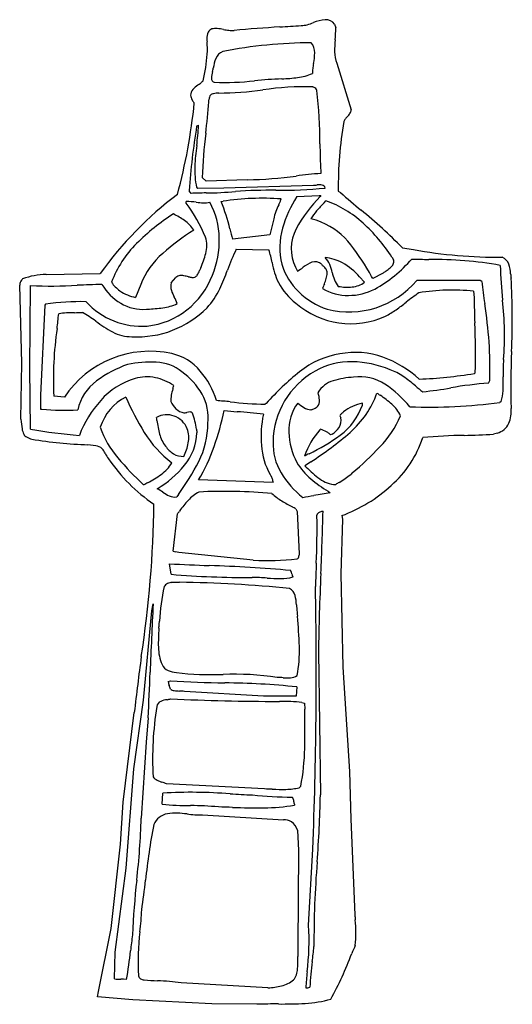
# Model space of a CAD drawing. Extents: x -9.9 to 27, y -3.1 to 14.8.
# Tile 6 of 9: x 13 to 17.4, y -2.9 to 5.9. Entities that reach past the tile are written whole.
import ezdxf

# ---------------------------------------------------------------- set-up
doc = ezdxf.new("R2010")
doc.units = 0

msp = doc.modelspace()

# ---------------------------------------------------------------- linework, layer by layer
at = {"color": 7, "linetype": 'CONTINUOUS'}
for p, q in [((15.845608, 5.848331), (15.855678, 5.817081)), ((14.7654, 5.450414), (14.766859, 5.458109)), ((15.8654, 5.503192), (15.993178, 5.089303)), ((15.377247, 5.362958), (15.376511, 5.362914)), ((14.619567, 4.94347), (14.636233, 4.950414)), ((14.7029, 4.453192), (14.669567, 4.486525)), ((15.069567, 4.467081), (14.7029, 4.453192)), ((15.722345, 4.546248), (15.723039, 4.523505)), ((14.619567, 4.400414), (14.629289, 4.39347)), ((14.629289, 4.39347), (14.862622, 4.396248)), ((14.862622, 4.396248), (15.659845, 4.419859)), ((14.569567, 4.346248), (14.5529, 4.369859)), ((15.509845, 4.317081), (15.709845, 4.326803)), ((15.709845, 4.326803), (15.724081, 4.326803)), ((15.724081, 4.326803), (15.717797, 4.319702)), ((15.879289, 4.366213), (15.898733, 4.353192)), ((14.526511, 4.260137), (14.526511, 4.272637)), ((14.836233, 4.272637), (14.853942, 4.276109)), ((15.752543, 4.261672), (15.769567, 4.279581)), ((15.304636, 4.119512), (15.269567, 3.976803)), ((15.269567, 3.976803), (14.939011, 3.939303)), ((14.972345, 3.850414), (15.262622, 3.84347)), ((16.448733, 3.862914), (16.546381, 3.847996)), ((15.498733, 3.689303), (15.5154, 3.65597)), ((13.072272, 3.586439), (13.072345, 3.586525)), ((13.282067, 3.626803), (13.762622, 3.633748)), ((14.393178, 3.550414), (14.434497, 3.59972)), ((16.068872, 3.604928), (16.112622, 3.55597)), ((16.186233, 3.589303), (16.175676, 3.607462)), ((16.272345, 3.633748), (16.186233, 3.589303)), ((13.0654, 2.839303), (13.045956, 3.529581)), ((13.136233, 2.79347), (13.143178, 3.526803)), ((14.122345, 3.536525), (14.076511, 3.422637)), ((17.139011, 3.572637), (16.576511, 3.572637)), ((17.155678, 3.562914), (17.139011, 3.572637)), ((17.08172, 3.476803), (17.086233, 3.419859)), ((13.269567, 3.353192), (13.232067, 2.553192)), ((13.276511, 3.362914), (13.269567, 3.353192)), ((14.172345, 3.317081), (14.18277, 3.317682)), ((13.055678, 2.339303), (13.0654, 2.839303)), ((13.143178, 2.250414), (13.136233, 2.79347)), ((17.095956, 2.753192), (17.089011, 2.746248)), ((17.2154, 2.660137), (17.226511, 2.683748)), ((13.232067, 2.553192), (13.232067, 2.429581)), ((13.443178, 2.536525), (13.348733, 2.546248)), ((15.698733, 2.579581), (15.70021, 2.573927)), ((15.236877, 2.48056), (15.229289, 2.472637)), ((16.092831, 2.466387), (16.09422, 2.483053)), ((17.326511, 2.496248), (17.3154, 2.489303)), ((13.232067, 2.429581), (13.243637, 2.428866)), ((15.638706, 2.423518), (15.636233, 2.422637)), ((15.721477, 2.251282), (15.7154, 2.246248)), ((15.824081, 2.2084), (15.810018, 2.202671)), ((17.293178, 2.217081), (17.259845, 2.207359)), ((13.1529, 2.162914), (13.152756, 2.162969)), ((13.723039, 2.104581), (13.6529, 2.112914)), ((15.593455, 1.915584), (15.582067, 1.926803)), ((16.00373, 1.86327), (15.989011, 1.850414)), ((14.148733, 1.75597), (14.14594, 1.758687)), ((15.298733, 1.776803), (14.636233, 1.800414)), ((14.45753, 1.671252), (14.443178, 1.650414)), ((15.789011, 1.700414), (15.808108, 1.686525)), ((14.409845, 1.167081), (14.448733, 1.500414)), ((15.5029, 1.54347), (15.512622, 1.519859)), ((15.512622, 1.519859), (15.532067, 1.14347)), ((15.689011, 1.479581), (15.689011, 1.489303)), ((15.9154, 1.453192), (15.9029, 0.967081)), ((15.909845, 1.483748), (15.9154, 1.453192)), ((15.122345, 1.089303), (14.459845, 1.15597)), ((14.393178, 0.962914), (14.379289, 1.05597)), ((15.9029, 0.967081), (15.919567, 0.139303)), ((14.412622, 0.89347), (14.467167, 0.89194)), ((14.222345, 0.639303), (14.232761, 0.69972)), ((14.145956, -0.153752), (14.222345, 0.639303)), ((14.286233, 0.519859), (14.288559, 0.546991)), ((15.7029, 0.269859), (15.719567, -0.996808)), ((15.919567, 0.139303), (15.979289, -0.789863)), ((14.3654, 0.010137), (14.386233, 0.017081)), ((15.2154, -0.120419), (14.512622, -0.077363)), ((15.509845, -0.037086), (15.505678, -0.120419)), ((14.059845, -0.766252), (14.145956, -0.153752)), ((15.505678, -0.120419), (15.2154, -0.120419)), ((15.348733, -0.166252), (15.357558, -0.166315)), ((15.555678, -0.176669), (15.579289, -0.181877)), ((15.579289, -0.181877), (15.580196, -0.233693)), ((13.9654, -1.060697), (14.0654, -0.263475)), ((14.189011, -0.313475), (14.169567, -0.527363)), ((14.169567, -0.527363), (14.126511, -1.203752)), ((13.993178, -1.646808), (14.059845, -0.766252)), ((15.979289, -0.789863), (15.989011, -1.213475)), ((15.222345, -0.94403), (14.3529, -0.899586)), ((15.545956, -0.920419), (15.532067, -0.932919)), ((14.312622, -1.080141), (14.319567, -0.980141)), ((13.943178, -1.432919), (13.9654, -1.060697)), ((14.672345, -1.173197), (15.391095, -1.216947)), ((15.989011, -1.213475), (16.026511, -2.060697)), ((15.5154, -1.310697), (15.526511, -1.489863)), ((13.859845, -2.182919), (13.943178, -1.432919)), ((15.6154, -2.153752), (15.6529, -1.477363)), ((15.526511, -1.489863), (15.519567, -2.346808)), ((13.895956, -2.39403), (13.993178, -1.646808)), ((13.745956, -2.74403), (13.859845, -2.182919)), ((13.889011, -2.630141), (13.895956, -2.39403)), ((13.995956, -2.637086), (13.969914, -2.632572)), ((15.2529, -2.710697), (14.482067, -2.666252)), ((15.253624, -2.710623), (15.2529, -2.710697)), ((13.739011, -2.788822), (13.745956, -2.74403)), ((14.0529, -2.816252), (13.739011, -2.788822)), ((14.755678, -2.853752), (14.0529, -2.816252)), ((15.155678, -2.85653), (14.755678, -2.853752))]:
    msp.add_line(p, q, dxfattribs=at)
for centre, radius, start, end in [((15.388709, 6.608071), 0.793007, 285.618492, 289.90303), ((15.802074, 5.509574), 0.380883, 96.112302, 112.116906), ((15.769631, 5.796908), 0.091743, 34.091021, 95.073253), ((14.840202, 5.721498), 0.130431, 153.89059, 181.941037), ((14.773263, 5.751578), 0.057138, 107.569042, 151.434026), ((14.789292, 5.689606), 0.121106, 83.54665, 105.948271), ((14.747291, 5.229658), 0.582946, 79.053009, 84.525779), ((15.00283, 6.578697), 0.79009, 259.437024, 262.9806), ((14.934672, 6.017819), 0.225089, 262.75263, 274.645028), ((16.056856, -6.190847), 12.035056, 93.320996, 95.263047), ((13.811967, 30.61596), 24.840225, 273.572196, 274.009248), ((15.546647, 6.037537), 0.201024, 270.594744, 286.045965), ((14.986816, 5.801922), 0.868995, 353.930527, 360.9995), ((14.9747, 5.723392), 0.26493, 181.365116, 186.837427), ((14.109005, 5.625133), 0.606332, 356.005456, 366.317461), ((16.787073, 5.612665), 0.941185, 174.061591, 180.545742), ((14.890849, 5.505214), 0.107666, 110.638663, 159.120293), ((15.649947, 1.561673), 4.122089, 90.152005, 101.14893), ((15.527435, 5.596055), 0.141913, 359.834715, 398.165342), ((16.124252, 5.605472), 0.278326, 180.364726, 201.560592), ((13.179123, 5.703864), 1.5395, 346.567831, 355.493207), ((15.145121, 5.40052), 0.38262, 158.042931, 171.343518), ((15.194512, 5.599203), 0.474848, 347.875425, 359.57079), ((15.007646, 5.359548), 0.2565, 164.424198, 178.095463), ((14.17608, 5.56845), 0.601025, 346.527285, 348.673981), ((15.92243, 5.415605), 0.273752, 172.000759, 181.144665), ((16.615421, 5.320754), 0.973202, 169.418551, 172.148451), ((14.55091, 5.458401), 0.168387, 308.323319, 318.237321), ((14.795262, 5.367322), 0.043981, 179.021958, 210.174274), ((14.779101, 5.360024), 0.026404, 214.114722, 264.37228), ((14.880803, 7.444875), 2.113702, 267.171841, 276.904206), ((15.480301, 2.04829), 3.316249, 91.793505, 95.978611), ((15.30179, 7.051042), 1.68977, 272.559423, 277.339948), ((15.455238, 5.871567), 0.500358, 277.167582, 292.750208), ((14.640627, 5.218464), 0.07524, 137.241848, 181.053595), ((14.776665, 5.089053), 0.262993, 123.613412, 136.662273), ((14.299763, 5.774153), 0.571839, 305.406968, 308.446904), ((14.771598, 8.491329), 3.255099, 270.771027, 277.715899), ((15.608646, 2.433624), 2.860188, 89.113456, 98.039518), ((15.807528, 5.553951), 0.30292, 239.305651, 240.739631), ((15.604662, 5.185168), 0.118011, 51.484366, 62.328316), ((15.660222, 5.254215), 0.029392, 11.623947, 52.410539), ((11.681378, 4.795341), 4.034496, 359.854929, 366.615474), ((14.752634, 5.255589), 0.191152, 191.621903, 204.397758), ((14.659712, 5.213708), 0.089229, 204.553204, 216.419774), ((14.617065, 5.181519), 0.035806, 215.487667, 239.204909), ((8.869535, 5.564786), 5.870938, 353.295906, 356.047805), ((14.572911, 5.195728), 0.15767, 346.953811, 354.812856), ((14.842597, 5.172555), 0.113015, 164.909031, 175.473759), ((14.76793, 5.192185), 0.035815, 131.814841, 164.129908), ((14.781479, 5.172872), 0.059308, 102.215776, 129.130157), ((14.818403, 5.019321), 0.217225, 90.792098, 103.164662), ((9.578716, 5.654622), 5.04524, 344.855422, 354.268406), ((15.932547, 5.090213), 0.060638, 325.903905, 359.13931), ((15.999818, 4.961906), 0.073834, 142.069871, 162.793239), ((16.145299, 4.849737), 0.257535, 136.044102, 142.281842), ((15.818269, 5.168526), 0.199174, 315.326362, 325.677021), ((20.828433, 3.931175), 6.290847, 170.73996, 176.001309), ((12.611104, 5.045208), 2.027346, 352.221041, 357.319982), ((19.084847, 4.41746), 3.205968, 169.826147, 180.915905), ((18.955519, 4.348582), 4.288171, 172.889273, 178.156578), ((16.679743, 4.489843), 2.079021, 172.233234, 177.359664), ((23.874839, 4.887062), 8.159615, 180.715805, 182.393854), ((15.292092, 4.55418), 0.689879, 177.388272, 192.878733), ((15.020884, 7.986538), 3.519795, 270.792498, 277.905204), ((16.316213, -2.056623), 6.60681, 95.151077, 97.053024), ((15.304985, -0.72707), 5.101299, 89.777965, 93.816899), ((15.368256, 8.368267), 3.994313, 269.375964, 275.666148), ((15.669359, 4.521921), 0.102505, 264.674597, 272.586749), ((15.655962, 4.869028), 0.449868, 272.296053, 274.360479), ((15.709963, 4.255618), 0.166028, 81.074476, 96.848032), ((15.731372, 4.388253), 0.031683, 9.477199, 82.107711), ((16.365458, 1.778945), 3.196098, 126.848964, 144.526014), ((14.819599, -2.30642), 6.657365, 91.004405, 92.152374), ((14.684901, 7.371954), 3.022086, 270.341244, 275.32565), ((15.200204, 2.021576), 2.280968, 85.741844, 98.731537), ((15.221883, 4.330939), 0.151704, 336.867814, 346.780673), ((16.423725, 3.734244), 1.083916, 147.471885, 163.816274), ((16.678416, 3.386776), 1.339081, 135.83789, 151.268805), ((21.413572, 10.620825), 8.348454, 228.655721, 230.313832), ((14.535181, 3.627179), 0.645516, 82.776572, 90.769529), ((13.315582, 3.373658), 1.500731, 22.831278, 36.206554), ((14.716337, 5.135155), 0.873327, 263.425589, 267.536693), ((14.689914, 4.492302), 0.229935, 267.230011, 281.621412), ((14.149373, 3.941561), 0.671095, 0.563132, 29.01626), ((13.553213, 3.723084), 1.395761, 12.704827, 23.186765), ((15.822162, 4.006094), 0.529808, 153.171886, 167.638846), ((14.864397, 4.483883), 0.540534, 333.796466, 336.845796), ((17.082654, 2.971476), 1.853051, 135.87272, 138.891116), ((15.455905, 3.385928), 0.9471, 47.226615, 70.659491), ((15.463072, 2.520817), 1.94934, 122.607062, 134.964315), ((14.150736, 3.599508), 0.621297, 54.355859, 65.069692), ((15.571265, 3.779267), 0.346732, 63.401142, 79.200472), ((15.988406, 3.920162), 0.404851, 138.231384, 150.444895), ((13.514404, 1.005996), 4.095396, 44.234169, 51.167592), ((14.339451, 3.859118), 0.300359, 32.354975, 54.751149), ((18.729528, 4.999182), 3.935906, 194.254413, 195.621703), ((15.986055, 3.864845), 0.627198, 164.130407, 193.626653), ((15.833668, 3.854569), 0.373489, 151.902275, 206.262985), ((15.497428, 3.512517), 0.620614, 37.259661, 68.338407), ((15.118821, 2.987097), 1.468961, 32.648655, 48.139801), ((15.698791, 2.27012), 2.069774, 122.2877, 131.79998), ((14.460426, 3.881476), 0.249679, 344.056948, 377.358996), ((14.053284, 3.92), 0.767668, 336.984601, 362.101947), ((14.739575, 3.232107), 0.934844, 134.396534, 159.730562), ((16.269531, 3.192038), 1.454699, 153.090323, 161.03704), ((14.330416, 2.597178), 2.103725, 28.700784, 37.858191), ((17.289868, 7.837931), 4.058615, 259.444527, 270.654551), ((14.791916, 3.268238), 0.72132, 130.943919, 158.164758), ((13.894585, 4.020797), 0.832301, 336.172291, 345.53471), ((13.998355, 3.465533), 1.319548, 11.615912, 16.643383), ((15.638137, 3.650242), 0.177522, 21.300405, 45.473521), ((15.695323, 3.286478), 0.494922, 63.60325, 82.184702), ((15.624533, 4.546663), 1.199117, 298.837517, 319.185989), ((16.316699, 3.737386), 0.057444, 5.361606, 47.268307), ((16.984612, 19.061502), 15.30528, 268.305639, 268.872408), ((17.294031, 3.680136), 0.108029, 19.648036, 67.004613), ((16.054107, 3.098467), 1.516035, 157.257234, 158.254403), ((15.993438, 3.855278), 0.713428, 190.013758, 204.855501), ((15.904188, 3.872874), 0.550195, 196.448953, 226.923824), ((15.345837, 3.977035), 0.363091, 297.839743, 307.611228), ((15.748696, 3.465585), 0.288015, 111.064082, 129.002876), ((15.672398, 3.653474), 0.085337, 48.189664, 108.598699), ((15.883418, 3.849072), 0.202922, 220.575725, 227.449157), ((15.635189, 3.574912), 0.166928, 35.906599, 48.318924), ((15.325244, 3.531619), 0.512141, 12.707198, 20.948964), ((15.611542, 3.199487), 0.611174, 41.558211, 60.191573), ((15.920164, 4.191122), 0.658049, 304.773694, 308.823167), ((16.232225, 3.806068), 0.162432, 308.214794, 323.347954), ((16.319359, 3.742409), 0.054533, 322.356946, 360.361938), ((16.722354, 0.39573), 3.363681, 79.773064, 90.663205), ((21.754809, 3.824038), 4.436813, 181.52488, 185.505391), ((17.086246, 3.615903), 0.325449, 2.598546, 17.997749), ((13.196381, 3.475925), 0.166182, 138.316306, 149.363764), ((13.306541, 2.933237), 0.693997, 92.020923, 109.722122), ((14.100746, 3.866376), 0.703692, 276.408483, 339.493145), ((14.480246, 3.551034), 0.066807, 98.407164, 133.21892), ((14.477833, 3.529357), 0.088074, 71.569291, 94.790093), ((14.442362, 3.163462), 0.45389, 76.653946, 81.981265), ((14.609269, 3.855349), 0.257853, 256.056262, 263.037998), ((14.584963, 3.652337), 0.053394, 262.522332, 290.068957), ((14.582777, 3.649456), 0.051528, 293.452916, 325.388674), ((14.484682, 3.718611), 0.171547, 324.988589, 340.070406), ((13.351384, 4.202518), 1.633456, 334.451096, 340.778609), ((15.356423, 3.718131), 0.435418, 336.333387, 342.765097), ((15.731013, 3.644423), 0.048547, 353.945137, 395.782915), ((15.616906, 3.636371), 0.16241, 343.085977, 361.034111), ((16.362515, 3.767411), 0.551594, 192.899222, 200.008722), ((16.783074, 2.956823), 0.84798, 125.1006, 127.033943), ((18.167036, 3.693939), 0.75832, 184.786837, 187.613438), ((11.453544, 3.230164), 5.972915, 357.233881, 363.487195), ((13.102079, 3.532531), 0.0562, 150.026288, 183.009206), ((13.320861, 7.690604), 4.167591, 267.556489, 273.25716), ((13.922805, -4.722802), 8.260622, 91.014749, 92.533524), ((14.210727, 3.804839), 0.510427, 211.713147, 238.525128), ((14.074743, 3.699126), 0.255908, 214.014789, 225.790844), ((14.342196, 3.968608), 0.635573, 225.447771, 230.302518), ((14.513727, 3.520361), 0.124238, 166.001797, 197.009216), ((15.851689, 3.823658), 0.572353, 207.949368, 232.454238), ((16.174476, 3.360528), 0.457381, 156.440013, 162.191302), ((15.961654, 3.879806), 0.439896, 239.593818, 271.143794), ((15.973886, 4.081294), 0.7886, 255.714006, 319.833345), ((16.018741, 3.642883), 0.185961, 200.198443, 221.418849), ((15.957542, 3.982396), 0.46911, 260.397512, 275.59114), ((15.986596, 3.728632), 0.213764, 274.46769, 306.12582), ((28.688361, 4.926361), 11.612999, 186.742477, 187.716728), ((14.295771, 4.081117), 0.700795, 239.133291, 245.422102), ((14.110596, 3.672587), 0.252263, 245.07635, 262.234787), ((14.711449, 3.58668), 0.332758, 197.969774, 209.055646), ((14.12317, 3.260328), 0.339981, 18.300178, 28.984282), ((14.133269, 3.838255), 0.770974, 318.716749, 333.814312), ((16.006101, 3.968196), 0.689489, 226.147675, 250.794597), ((15.975862, 3.926049), 0.486082, 269.360267, 297.844762), ((17.544943, 2.054339), 1.698428, 123.969001, 128.697981), ((16.889331, 1.703884), 1.783326, 83.806753, 99.468765), ((26.557193, 3.578497), 9.472289, 180.959615, 182.313613), ((13.585069, 1.151237), 2.233097, 88.687139, 97.942248), ((14.131603, 3.836453), 0.671069, 222.423383, 274.074865), ((14.138251, 3.691234), 0.375704, 238.905856, 275.206626), ((14.089162, 3.953389), 0.881952, 267.011309, 314.983995), ((14.122894, 4.767039), 1.450594, 272.365661, 277.784603), ((14.261466, 3.760111), 0.434177, 277.664871, 295.145526), ((15.989517, 3.932735), 0.744061, 229.155993, 294.555783), ((15.136574, 5.078988), 2.167946, 305.429065, 308.395675), ((13.618043, 2.784087), 3.609863, 358.407201, 369.292998), ((14.6119, 3.081028), 2.744968, 355.587887, 366.638775), ((0.055739, 4.695334), 13.412663, 353.361553, 353.929009), ((13.548582, 2.031262), 1.255198, 90.683436, 97.11194), ((13.459836, 5.986892), 2.701529, 271.564838, 273.094612), ((12.866914, 2.061038), 1.43332, 53.371263, 58.974361), ((15.996664, 3.869061), 0.683467, 296.229426, 305.475841), ((14.397687, 4.100333), 1.116615, 232.7671, 241.891328), ((11.932778, 2.935844), 5.166408, 357.973951, 362.887571), ((16.452639, 2.692015), 3.107327, 171.621666, 182.688788), ((14.04474, 3.444367), 0.371734, 242.240294, 269.75936), ((14.204434, 2.028025), 0.915468, 77.746327, 146.258077), ((14.300845, 2.479978), 0.453353, 39.434963, 77.530462), ((16.002169, 2.190062), 0.73789, 98.49403, 129.241068), ((16.033647, 2.206767), 0.726795, 70.507671, 101.143736), ((15.934643, 1.965138), 0.987693, 47.750148, 69.770801), ((25.033105, 2.627438), 7.620096, 177.634756, 181.435639), ((14.34993, 1.850628), 1.035097, 109.425397, 126.757028), ((14.212479, 1.785034), 1.062096, 87.44396, 101.227807), ((14.25153, 2.475374), 0.370793, 50.17309, 88.714929), ((15.977443, 2.256448), 0.594836, 87.404897, 120.857937), ((15.982973, 1.926831), 0.924092, 67.338592, 88.672832), ((18.736483, 2.762921), 1.391864, 175.593613, 181.957309), ((14.178593, 2.364202), 0.3526, 77.862977, 107.537277), ((14.130459, 2.254547), 0.619823, 29.890764, 54.656614), ((14.096747, 2.29016), 0.731756, 17.152714, 40.763157), ((17.182408, 0.712771), 2.62872, 128.795828, 137.740426), ((16.033045, 2.127352), 0.734409, 119.415729, 179.067644), ((16.04909, 1.989953), 0.723745, 92.668034, 107.319657), ((16.072821, 2.315565), 0.401476, 56.651376, 98.222919), ((16.20467, 2.364837), 0.435959, 54.58929, 72.052172), ((15.619515, 1.53591), 1.450612, 49.307637, 54.723372), ((16.437461, 6.706335), 4.013329, 272.302999, 279.343123), ((15.611649, 2.668864), 1.734406, 357.506688, 361.536917), ((13.974388, 2.337377), 0.4205, 125.449496, 168.301725), ((14.238016, 2.102168), 0.620761, 105.478896, 139.336755), ((14.15954, 2.26631), 0.452314, 55.551186, 78.110562), ((13.282644, 2.919429), 1.16688, 344.53748, 346.109651), ((15.898023, 2.454668), 0.235202, 105.889493, 147.920946), ((15.734572, 1.809445), 1.010215, 39.381995, 56.406192), ((18.125495, 4.488276), 2.421954, 229.895453, 231.846671), ((17.445661, -0.571765), 3.240094, 94.07522, 100.044091), ((14.200964, 2.127155), 0.460985, 117.372981, 161.967111), ((16.410807, 3.610496), 2.649247, 203.915412, 211.596586), ((14.659952, 2.501587), 0.270993, 168.774364, 181.128875), ((15.087006, 2.414238), 0.706886, 164.063419, 168.56835), ((14.293241, 2.353703), 0.429308, 353.24312, 389.244363), ((15.415244, 2.488992), 0.297355, 4.336458, 16.596818), ((15.457621, 2.83989), 0.810079, 310.462626, 340.736635), ((18.076477, 5.198185), 3.214236, 234.770703, 235.392475), ((15.702594, 1.723028), 0.994483, 48.92274, 56.537296), ((16.175714, 6.768809), 4.209569, 276.185544, 279.639072), ((17.033513, 2.600462), 0.310981, 340.420381, 358.701036), ((14.486293, 1.851294), 0.972983, 137.656995, 159.235226), ((14.577689, 2.585123), 0.208562, 205.222407, 227.163581), ((14.112945, -5.405341), 7.940739, 84.188608, 85.065688), ((15.327054, 6.096313), 3.624995, 263.504528, 268.454572), ((15.82758, 2.24603), 0.389077, 142.339764, 183.395807), ((15.724335, 2.69816), 0.296483, 226.317932, 239.471873), ((15.625079, 2.522673), 0.097289, 295.509808, 314.424316), ((15.635535, 2.503656), 0.076612, 318.798751, 365.857995), ((15.573858, 2.642553), 0.548058, 306.085303, 341.250122), ((16.185382, 2.06373), 0.429118, 102.265344, 127.103904), ((16.169971, 2.255618), 0.285911, 23.550991, 49.397221), ((16.68263, 7.258257), 4.810751, 268.0079, 277.558158), ((13.452406, 4.949167), 2.528933, 265.264726, 272.497864), ((14.353547, 2.196901), 0.183222, 68.996008, 119.752662), ((14.352652, 2.181262), 0.1982, 22.143766, 70.374929), ((14.536027, 2.540926), 0.147827, 227.357745, 258.15295), ((14.509824, 2.441484), 0.045426, 264.763545, 281.157413), ((14.480569, 2.602991), 0.209557, 280.460071, 284.576903), ((14.564736, 2.294033), 0.110701, 91.920265, 106.491771), ((14.562068, 2.381267), 0.023428, 31.390442, 92.548852), ((14.267046, 2.252225), 0.345237, 11.930604, 24.149828), ((11.720523, 3.130586), 3.224801, 341.311556, 347.217215), ((15.785373, 12.277769), 9.903511, 264.669904, 265.334533), ((14.62812, -2.276266), 4.696527, 82.850765, 85.705093), ((16.209426, 2.183476), 1.016723, 168.639718, 184.332753), ((15.65116, 2.576019), 0.154107, 239.839612, 264.441677), ((15.556528, 2.669083), 0.258951, 288.502725, 295.24747), ((15.908585, 2.36947), 0.014922, 151.562552, 194.761844), ((15.919578, 2.374184), 0.026811, 198.521539, 231.535209), ((15.927092, 2.359125), 0.036124, 131.25848, 151.112986), ((16.00757, 2.270775), 0.155628, 126.948599, 132.081442), ((15.777706, 2.573274), 0.224301, 307.426251, 309.664611), ((15.886997, 2.441868), 0.053386, 309.389753, 317.745274), ((15.60298, 2.721272), 0.900487, 315.875116, 337.03008), ((17.141411, 2.410235), 0.275248, 337.212146, 365.480884), ((14.561794, 2.500341), 1.514701, 186.103036, 189.357218), ((10.060819, 1.714269), 4.250521, 8.309335, 8.683132), ((15.194459, 2.4441), 0.934909, 187.100012, 194.609717), ((13.566117, 2.104375), 1.061589, 7.90435, 11.917394), ((13.967828, 2.304901), 0.751741, 333.139332, 359.869702), ((15.783193, 2.332068), 0.121557, 327.196279, 370.007573), ((17.254151, 2.366451), 0.154385, 284.642872, 335.987249), ((13.218729, 2.274766), 0.152888, 187.781095, 206.252346), ((13.136476, 2.237946), 0.062923, 209.313672, 242.348665), ((13.938794, 6.854979), 4.672797, 260.196746, 265.553384), ((14.544148, 2.536338), 0.825708, 198.828026, 220.899542), ((15.004511, 2.748705), 0.999904, 211.755311, 232.710973), ((14.578126, 2.283871), 0.298089, 194.688913, 217.984343), ((14.154062, 2.23529), 0.468537, 319.439313, 358.112569), ((14.29638, 2.175939), 0.252853, 349.395496, 378.452088), ((17.247071, 2.642015), 2.658458, 188.471783, 189.1371), ((16.050058, 2.241783), 0.611162, 181.762664, 207.882204), ((16.223219, 1.793655), 0.680235, 138.291041, 161.196267), ((14.888425, 3.568661), 1.700217, 295.470148, 306.370351), ((14.090739, 4.385953), 2.873643, 302.516642, 311.193263), ((15.639679, 1.997609), 0.266535, 59.799722, 72.127724), ((15.628915, 1.964959), 0.300252, 55.847853, 61.15868), ((15.771081, 2.169978), 0.050842, 40.017911, 58.726858), ((15.728114, 2.371517), 0.189254, 300.469743, 326.19151), ((17.064567, -2.444886), 4.642141, 90.806909, 95.380339), ((16.856234, 8.945005), 6.749724, 271.213614, 273.428142), ((13.261714, 2.4839), 0.338923, 242.89139, 251.247368), ((13.788429, 5.9932), 3.882652, 260.579198, 267.999616), ((13.704609, 1.992391), 0.113694, 49.096271, 80.670757), ((14.5412, 2.237787), 0.241006, 214.750256, 238.001228), ((14.104238, 2.208286), 0.44768, 333.729199, 349.85171), ((15.798308, 2.147534), 0.604084, 183.879416, 209.462447), ((15.804214, 2.123481), 0.505728, 178.207221, 210.783747), ((15.730759, 2.464673), 0.943518, 310.959127, 342.235619), ((13.676304, 1.98047), 0.141889, 23.897462, 43.601148), ((14.052677, 2.157389), 0.274046, 205.838536, 217.832187), ((14.496488, 2.168012), 0.158143, 238.343379, 273.331575), ((13.387547, 2.566334), 1.464872, 328.475829, 341.325251), ((19.5977, -5.732459), 8.725734, 117.123223, 117.420932), ((14.011176, 4.227656), 3.092021, 310.122062, 316.374231), ((15.066126, 2.816418), 1.482146, 213.921215, 236.078785), ((16.136546, 3.88207), 2.910544, 220.399211, 226.848555), ((13.78296, 2.528185), 0.941113, 301.134924, 320.583565), ((14.110697, 2.120991), 0.333349, 305.442953, 329.77652), ((12.663025, 2.978305), 2.220054, 323.931747, 332.85003), ((16.010425, 2.258274), 0.58478, 211.128138, 229.972991), ((24.203066, -10.801844), 15.373356, 123.869481, 124.109436), ((13.702173, 2.694161), 1.037207, 297.66799, 305.467517), ((15.647911, 2.052109), 0.426299, 208.237687, 210.299592), ((15.115357, 1.736022), 0.193026, 22.150015, 31.553389), ((16.072016, 2.290493), 0.8213, 211.231595, 231.667151), ((16.250168, 2.541718), 0.907367, 223.634564, 233.745517), ((15.574907, 2.335733), 0.637979, 299.312207, 310.472844), ((15.801142, -1.161089), 3.352564, 118.84359, 119.529992), ((15.228787, 1.783086), 0.070228, 354.866605, 381.477824), ((16.331541, 2.626588), 1.073377, 229.49198, 239.639302), ((15.866917, 2.019504), 0.259611, 233.796224, 267.518868), ((17.016763, -0.103132), 2.195425, 120.963312, 121.928855), ((15.456893, 2.719176), 1.315846, 290.134763, 312.700494), ((14.113294, 1.410014), 0.349506, 53.734951, 63.44055), ((14.507392, 1.943637), 0.313873, 233.350264, 245.289061), ((14.806355, 1.384467), 0.351407, 118.438229, 138.07503), ((14.866181, -2.891894), 4.590988, 84.715566, 92.836249), ((15.688124, 2.122321), 0.596079, 227.966582, 238.551435), ((13.247195, 15.923239), 14.463529, 279.211961, 279.611427), ((17.239827, -7.561308), 9.358003, 98.800477, 99.706204), ((4.80898, 1.682528), 9.43052, 351.152978, 359.416717), ((14.423184, 1.766272), 0.117571, 246.434905, 279.791475), ((15.423449, 0.81983), 1.187829, 137.699497, 143.605613), ((16.243251, 3.036012), 1.665188, 238.658765, 242.358147), ((11.271748, 3.957346), 4.016186, 322.283307, 322.718526), ((13.169049, -2.734551), 4.873225, 61.385563, 61.815969), ((15.721827, 1.479813), 0.03416, 113.675786, 163.870896), ((15.770048, 1.37844), 0.146405, 102.476768, 115.028252), ((-8.995893, 2.104219), 24.745906, 357.375161, 358.653302), ((15.532493, 2.315873), 0.820739, 284.530901, 284.874446), ((8.946118, 1.370271), 6.743779, 357.376005, 360.928746), ((14.562253, 1.793837), 0.64502, 256.332709, 258.607735), ((14.307463, 0.529213), 0.645015, 76.334893, 78.609919), ((15.556838, 1.13184), 0.027365, 154.849993, 172.307861), ((15.753737, 27.215409), 26.195522, 266.992377, 267.764034), ((15.260523, 3.095604), 2.011055, 266.060141, 277.201345), ((15.510751, 1.116906), 0.016598, 276.472981, 335.908911), ((15.479569, 1.126894), 0.049273, 340.110055, 359.590096), ((15.632593, 1.1209), 0.103905, 171.920745, 176.887282), ((29.186989, 0.547941), 13.513925, 177.821975, 178.7057), ((15.085427, 9.150849), 8.217147, 265.16742, 270.189622), ((14.331149, -11.648439), 12.694592, 84.917886, 88.191773), ((15.452711, 0.993546), 0.004013, 9.392979, 42.317757), ((15.248598, 0.916534), 0.222095, 18.699401, 20.468889), ((13.434606, 0.300205), 2.137931, 18.185371, 18.759016), ((17.167772, 1.525207), 1.791084, 198.144536, 198.893962), ((35.348226, 0.028083), 19.646813, 177.24926, 179.294894), ((14.384578, 0.820118), 0.064426, 112.206956, 149.112657), ((14.432056, 0.697743), 0.195682, 99.508176, 111.53451), ((14.279957, 1.487458), 0.608623, 281.349668, 282.590224), ((14.318706, -10.402152), 11.295067, 84.272331, 89.246886), ((15.134294, -0.428744), 1.362664, 85.310672, 90.911251), ((15.366011, 2.461426), 1.536785, 265.509696, 270.007066), ((15.368995, 1.32087), 0.396238, 269.595928, 285.639987), ((15.58069, 0.9814), 0.113422, 198.600117, 201.840779), ((15.477371, 0.939742), 0.002035, 195.330505, 222.744073), ((15.474398, 0.938739), 0.001527, 345.636602, 381.652377), ((16.447993, 0.415558), 2.16343, 168.32928, 176.517028), ((15.399096, 0.749626), 0.098728, 15.251316, 61.664176), ((-26.367681, 0.113747), 42.050694, 357.83153, 361.007575), ((62.599978, -1.738354), 48.428626, 177.114302, 177.833705), ((15.135533, 0.677538), 0.371972, 2.307433, 15.284791), ((16.555776, 0.771185), 1.05152, 184.290657, 185.910038), ((28.471685, 1.701447), 13.003378, 184.580887, 184.903806), ((11.507362, 0.205673), 4.026913, 1.665513, 5.474873), ((15.804079, 0.35677), 1.525398, 175.246259, 181.558428), ((8.139987, 0.887747), 6.157246, 356.232659, 356.5746), ((14.686942, 0.321828), 0.407749, 180.919536, 203.362471), ((14.346895, 0.2831), 1.186339, 349.30379, 361.913539), ((38.310051, -3.03982), 24.403098, 172.294585, 173.467305), ((-60.21947, 2.998514), 74.482154, 357.451395, 357.763771), ((14.407403, 0.204635), 0.104707, 205.14934, 247.280487), ((14.477822, 0.386235), 0.299458, 248.272165, 262.553303), ((14.762229, 3.078043), 3.006166, 263.827734, 271.747669), ((14.704341, 0.095636), 0.349559, 194.157747, 200.248458), ((15.014223, 9.652857), 9.656218, 266.271149, 269.136247), ((14.955079, -2.43855), 2.513861, 81.279113, 92.30645), ((15.3404, -0.524735), 0.570998, 85.015696, 90.418146), ((15.428078, 0.41862), 0.376446, 264.19615, 273.818475), ((15.442746, 0.172901), 0.130307, 274.578444, 302.428388), ((14.040138, -0.148669), 0.35815, 14.907758, 20.14162), ((14.414356, -0.026927), 0.040832, 226.468803, 250.027544), ((14.43374, 0.024075), 0.095391, 249.548771, 261.472711), ((14.472644, 0.318406), 0.392271, 262.227781, 269.061829), ((14.460112, -0.458577), 0.384813, 82.157171, 89.090366), ((14.81682, -6.877362), 6.875293, 84.214796, 89.567999), ((14.325803, -0.222182), 0.061485, 114.751621, 169.234871), ((14.383558, -0.359529), 0.210456, 97.273032, 113.37479), ((14.302232, 0.189635), 0.344765, 279.126116, 284.578499), ((15.363071, 21.188292), 21.354549, 267.38562, 269.96153), ((15.389347, -1.458695), 1.29277, 82.6077, 91.409044), ((17.137644, -0.677624), 2.909949, 170.76648, 183.141329), ((8.587228, -0.417163), 6.995375, 358.639386, 361.50288), ((13.483048, -0.537903), 2.098073, 349.495195, 358.761059), ((14.317465, -0.76855), 0.109499, 218.749117, 243.520176), ((14.395554, -0.604754), 0.290947, 244.137906, 253.05779), ((14.22598, -1.1614), 0.290955, 64.137189, 73.057073), ((15.165527, -4.381628), 3.438067, 87.893414, 89.053071), ((15.375273, 0.931072), 1.878807, 267.456809, 271.178645), ((15.402343, -0.361189), 0.586263, 271.131401, 282.783791), ((14.565997, -5.640189), 4.666559, 85.676242, 93.027061), ((15.73586, 13.367054), 14.377257, 266.738209, 267.526596), ((15.529206, 3.305291), 4.321955, 264.505803, 269.209355), ((15.408242, -1.062253), 0.076661, 12.132048, 36.87366), ((15.230073, -1.101275), 0.259053, 4.726741, 12.288185), ((4.798678, -0.76912), 10.923263, 355.681589, 358.805619), ((14.566157, 1.638333), 2.730271, 264.671804, 269.979653), ((14.567798, -3.634341), 2.542404, 84.474052, 90.058826), ((14.590272, -11.23822), 10.136907, 88.024648, 88.743134), ((15.163263, 4.398639), 5.510514, 267.674727, 270.574885), ((15.20806, 0.508577), 1.620208, 270.371034, 279.985809), ((16.731334, -0.950348), 1.249825, 185.951057, 186.281081), ((7.731973, -1.017693), 6.397245, 353.39087, 358.333355), ((14.385377, -1.320521), 0.15812, 99.076467, 157.768793), ((14.440644, -1.774317), 0.615187, 81.285801, 97.491777), ((14.649049, -0.256104), 0.917389, 262.786079, 271.455148), ((15.397665, -1.332127), 0.115367, 55.889314, 93.264663), ((19.23354, -2.261862), 5.093884, 168.665158, 174.290245), ((15.382233, -1.349999), 0.138846, 16.442963, 54.752421), ((24.478502, -2.298973), 8.815995, 175.397995, 180.292831), ((21.051818, -2.542728), 7.00963, 173.539248, 177.523654), ((4.112918, -0.62296), 10.115563, 352.083053, 353.574097), ((10.330328, -1.794318), 3.808212, 353.700206, 356.659025), ((20.711503, -1.759787), 4.694646, 183.674981, 184.245417), ((13.377822, -2.286756), 2.241528, 352.77753, 363.401718), ((13.983507, -2.274602), 2.053058, 1.506808, 4.673458), ((20.127138, -3.047174), 6.131782, 172.434473, 173.76372), ((15.988252, -2.468646), 1.890186, 172.202361, 184.098873), ((15.37992, -2.238609), 0.656182, 351.73651, 361.571363), ((16.386157, -2.392606), 0.867799, 176.974853, 182.675982), ((10.576471, -1.848598), 5.110224, 352.938555, 354.436474), ((33.215827, -9.430215), 18.594318, 157.561495, 157.80695), ((10.72843, -2.051125), 3.31965, 349.833288, 354.295606), ((14.785586, -2.473451), 0.734826, 354.567487, 363.146157), ((12.857259, -1.202234), 3.364718, 331.442645, 339.026066), ((18.708524, -2.880205), 3.08706, 172.491642, 176.723256), ((14.141089, -2.595974), 0.038973, 191.513286, 237.846533), ((15.316897, -2.525332), 0.200994, 325.262121, 354.95152), ((22.260405, -3.228295), 6.691442, 174.341855, 175.563619), ((13.926674, -2.475405), 0.159254, 256.32041, 276.312298), ((13.971863, -2.97317), 0.340604, 90.327795, 94.66136), ((14.164334, -2.551617), 0.088984, 240.375532, 262.617335), ((14.437214, 0.905251), 3.556497, 265.414762, 267.341918), ((14.210181, -4.51703), 1.870641, 81.642798, 88.097638), ((15.189627, -1.876005), 0.837068, 274.384768, 282.766381), ((15.316533, -2.437341), 0.261566, 282.826103, 309.261169), ((15.590481, -2.589934), 0.120772, 269.302789, 278.726068), ((15.599326, -2.648107), 0.061931, 278.802083, 296.037093), ((15.319355, -7.342288), 4.488743, 89.630881, 92.089692), ((15.38482, 0.648836), 3.502665, 269.402159, 273.288503), ((15.52624, -1.779254), 1.070462, 273.18667, 285.517414)]:
    msp.add_arc(centre, radius, start, end, dxfattribs=at)

doc.saveas('drawing.dxf')
